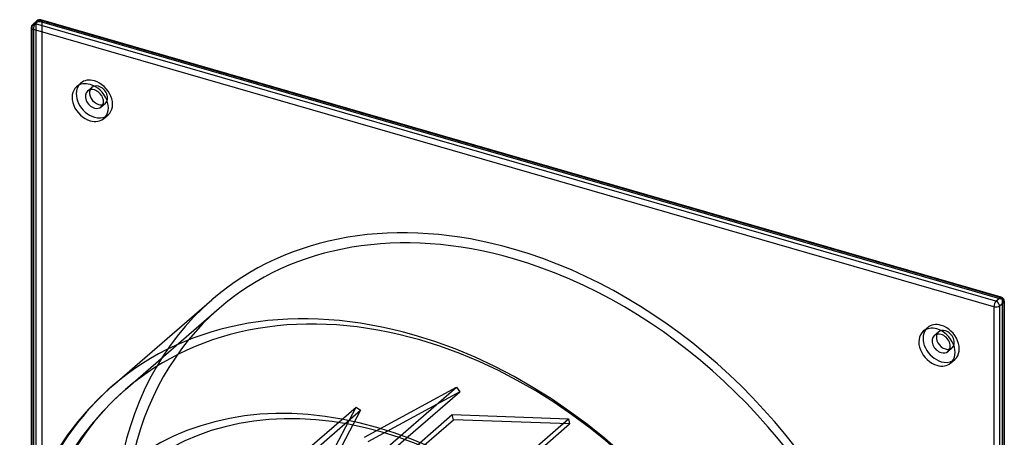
# Model space of a CAD drawing. Header units: millimetres. Extents: x -212 to 208, y -194 to 253.
# Tile 2 of 2: x -144 to 208, y 104 to 253. Entities that reach past the tile are written whole.
import ezdxf

# ---------------------------------------------------------------- set-up
doc = ezdxf.new("R2010")
doc.units = ezdxf.units.MM
doc.layers.add('HIDDEN', color=7, linetype='Continuous')
doc.layers.add('THICK', color=7, linetype='Continuous')

msp = doc.modelspace()

# ---------------------------------------------------------------- linework, layer by layer
at = {"layer": 'HIDDEN'}
for p, q in [((-139.71, 250.92), (-138.21, 252.22)), ((-139.71, 250.92), (-139.71, -92.89)), ((-138.21, 252.22), (-138.21, -91.6)), ((-136.16, 252.49), (-136.16, -91.32)), ((207.66, 153.24), (-136.16, 252.49)), ((-123.71, 229.34), (-122.21, 230.63)), ((-119.76, 227.8), (-118.26, 229.1)), ((-114.85, 222.13), (-113.35, 223.43)), ((-113.89, 218), (-112.39, 219.3)), ((207.66, 153.24), (207.66, -190.57)), ((-106.2, 121.01), (-72.65, 150.07)), ((179.39, 141.84), (180.89, 143.13)), ((183.35, 140.3), (184.85, 141.6)), ((188.26, 134.63), (189.76, 135.93)), ((189.21, 130.5), (190.71, 131.8)), ((-106.19, 121.02), (-110.49, 117.08)), ((-40.65, 75.98), (12.35, 121.88)), ((-39.54, 74.33), (13.46, 120.23)), ((-20.56, 103.91), (12.35, 121.88)), ((13.46, 120.23), (-19.45, 102.26)), ((12.35, 121.88), (13.46, 120.23)), ((-110.49, 117.08), (-114.56, 112.89)), ((-114.56, 112.89), (-118.36, 108.52)), ((-76.65, 68.84), (-23.65, 114.74)), ((-75.08, 67.67), (-22.08, 113.57)), ((-41.38, 80.83), (-23.65, 114.74)), ((-22.08, 113.57), (-39.81, 79.66)), ((-23.65, 114.74), (-22.08, 113.57)), ((-42.23, 66.08), (10.82, 112.02)), ((-41.81, 64.28), (11.24, 110.22)), ((-0.61, 64.6), (52.39, 110.5)), ((10.82, 112.02), (52.39, 110.5)), ((11.24, 110.22), (10.82, 112.02)), ((52.81, 108.7), (11.24, 110.22)), ((52.39, 110.5), (52.81, 108.7)), ((-118.36, 108.52), (-121.93, 103.92)), ((-0.19, 62.8), (52.81, 108.7)), ((-121.93, 103.92), (-126.64, 96.9))]:
    msp.add_line(p, q, dxfattribs=at)
for centre, major_axis, ratio, start_param, end_param in [((-138.41, 250.54), (1.5, 0), 0.5, 2.617994, 3.141499), ((-138.41, 250.54), (-0.98, 1.13), 0.75, 0.000079, 0.713724), ((-136.91, 251.84), (-0.98, 1.13), 0.75, 0.000079, 0.713724), ((-136.91, 251.84), (1.5, 0), 0.5, 1.047198, 2.617994), ((-136.91, 251.84), (-0.42, -1.44), 0.433013, 2.158799, 3.141599), ((-117.3, 224.97), (4.91, -5.67), 0.75, -3.141514, -2.964282), ((-117.3, 224.97), (4.91, -5.67), 0.75, 2.284521, 3.141672), ((-115.8, 226.26), (-2.45, 2.83), 0.75, 0.000079, 0.360526), ((-115.8, 226.26), (-2.45, 2.83), 0.75, -0.857072, 0.000079), ((-117.3, 224.97), (4.91, -5.67), 0.75, 0.000079, 2.284521), ((-115.8, 226.26), (-2.45, 2.83), 0.75, -3.141514, -0.857072), ((-115.8, 226.26), (-2.45, 2.83), 0.75, 2.781066, 3.141672), ((-117.3, 224.97), (4.91, -5.67), 0.75, -0.177311, 0.000079), ((32.75, 28.36), (105.4, -121.7), 0.75, 2.284521, 3.141593), ((32.75, 28.36), (105.4, -121.7), 0.75, 0, 2.284521), ((32.75, 28.36), (108.02, -124.73), 0.75, -3.141592, -0.857072), ((206.91, 152.59), (-0.42, -1.44), 0.433013, 2.158799, 3.141599), ((206.91, 152.59), (1.5, 0), 0.5, -0.000094, 1.047198), ((32.75, 28.36), (105.4, -121.7), 0.75, -3.141592, -1.067882), ((-0.8, -0.69), (-105.4, 121.7), 0.75, -0.857072, -0.000068), ((185.8, 137.47), (4.91, -5.67), 0.75, 2.284521, 3.141672), ((185.8, 137.47), (4.91, -5.67), 0.75, -3.141514, -2.964282), ((187.3, 138.76), (-2.45, 2.83), 0.75, 0.000079, 0.360526), ((187.3, 138.76), (-2.45, 2.83), 0.75, -0.857072, 0.000079), ((185.8, 137.47), (4.91, -5.67), 0.75, 0.000079, 2.284521), ((187.3, 138.76), (-2.45, 2.83), 0.75, -3.141514, -0.857072), ((-0.8, -0.69), (-105.4, 121.7), 0.75, -2.427868, -0.857072), ((187.3, 138.76), (-2.45, 2.83), 0.75, 2.781066, 3.141672), ((185.8, 137.47), (4.91, -5.67), 0.75, -0.177311, 0.000079), ((-14.25, -12.34), (-89.24, 103.05), 0.75, -2.427868, 0.713724), ((-2.8, -2.42), (-108.02, 124.73), 0.75, 0.000038, 0.561623), ((-0.8, -0.69), (-105.4, 121.7), 0.75, 0.000038, 0.713724), ((-2.8, -2.42), (-108.02, 124.73), 0.75, -0.000068, 0.000038), ((-0.8, -0.69), (-105.4, 121.7), 0.75, -0.000068, 0.000038)]:
    msp.add_ellipse(centre, major_axis=major_axis, ratio=ratio, start_param=start_param, end_param=end_param, dxfattribs=at)
at = {"layer": 'THICK'}
for p, q in [((-139.91, 250.54), (-139.91, 92.35)), ((-139.39, 251.68), (-137.89, 252.98)), ((-138.41, 251.84), (-136.91, 253.14)), ((205.41, 152.59), (-138.41, 251.84)), ((206.91, 153.89), (-136.91, 253.14)), ((207.32, 154.03), (-136.49, 253.28)), ((-139.16, 249.89), (-139.16, 92.13)), ((204.66, 150.64), (-139.16, 249.89)), ((-110.82, 122.3), (-75.27, 153.09)), ((205.41, 152.59), (206.91, 153.89)), ((206.71, 150.92), (208.21, 152.22)), ((208.21, 152.22), (208.21, -191.6)), ((208.41, 152.59), (208.41, -191.22)), ((204.66, 150.64), (204.66, -193.17)), ((206.71, 150.92), (206.71, -192.89)), ((-110.81, 122.31), (-115.2, 118.28)), ((-115.2, 118.28), (-119.36, 114.01)), ((-119.36, 114.01), (-123.24, 109.54)), ((-123.24, 109.54), (-126.9, 104.83)), ((-126.9, 104.83), (-131.72, 97.65))]:
    msp.add_line(p, q, dxfattribs=at)
for centre, start, end in [((-138.41, 250.54), 130.8968, 179.9974), ((-136.91, 251.84), 73.898, 130.8968), ((206.91, 152.59), 359.9974, 73.898)]:
    msp.add_arc(centre, 1.5, start, end, dxfattribs=at)
for centre, major_axis, ratio, start_param, end_param in [((-138.41, 250.54), (1.5, 0), 0.5, 3.141499, 4.18879), ((-138.41, 250.54), (-0.98, 1.13), 0.75, -0.857072, 0.000079), ((-138.41, 250.54), (-0.42, -1.44), 0.433013, -2.55359, -0.982794), ((-136.91, 251.84), (-0.98, 1.13), 0.75, -0.857072, 0.000079), ((-136.91, 251.84), (-0.42, -1.44), 0.433013, -3.141586, -2.55359), ((-118.8, 223.67), (4.91, -5.67), 0.75, -3.141514, -0.857072), ((-117.3, 224.97), (4.91, -5.67), 0.75, -2.964282, -0.857072), ((-118.8, 223.67), (4.91, -5.67), 0.75, 2.284521, 3.141672), ((-118.8, 223.67), (4.91, -5.67), 0.75, 0.000079, 2.284521), ((-117.3, 224.97), (2.45, -2.83), 0.75, -3.141514, -0.857072), ((-117.3, 224.97), (2.45, -2.83), 0.75, 2.284521, 3.141672), ((-115.8, 226.26), (-2.45, 2.83), 0.75, 0.360526, 2.284521), ((-117.3, 224.97), (2.45, -2.83), 0.75, 0.000079, 2.284521), ((-117.3, 224.97), (2.45, -2.83), 0.75, -0.857072, 0.000079), ((-115.8, 226.26), (-2.45, 2.83), 0.75, 2.284521, 2.781066), ((-117.3, 224.97), (4.91, -5.67), 0.75, -0.857072, -0.177311), ((-118.8, 223.67), (4.91, -5.67), 0.75, -0.857072, 0.000079), ((32.75, 28.36), (108.02, -124.73), 0.75, 2.284521, 3.141593), ((32.75, 28.36), (108.02, -124.73), 0.75, 0, 2.284521), ((-2.8, -2.42), (-108.02, 124.73), 0.75, -0.857072, -0.000068), ((205.41, 151.29), (-0.42, -1.44), 0.433013, -2.55359, -0.982794), ((205.41, 151.29), (-0.98, 1.13), 0.75, -2.427868, -0.857072), ((206.91, 152.59), (-0.42, -1.44), 0.433013, -3.141586, -2.55359), ((206.91, 152.59), (-0.98, 1.13), 0.75, -2.427868, -0.857072), ((206.91, 152.59), (1.5, 0), 0.5, -0.523599, -0.000094), ((205.41, 151.29), (1.5, 0), 0.5, -2.094395, -0.523599), ((184.3, 136.17), (4.91, -5.67), 0.75, -3.141514, -0.857072), ((185.8, 137.47), (4.91, -5.67), 0.75, -2.964282, -0.857072), ((184.3, 136.17), (4.91, -5.67), 0.75, 2.284521, 3.141672), ((185.8, 137.47), (2.45, -2.83), 0.75, 2.284521, 3.141672), ((184.3, 136.17), (4.91, -5.67), 0.75, 0.000079, 2.284521), ((-2.8, -2.42), (-108.02, 124.73), 0.75, -2.427868, -0.857072), ((185.8, 137.47), (2.45, -2.83), 0.75, -3.141514, -0.857072), ((187.3, 138.76), (-2.45, 2.83), 0.75, 0.360526, 2.284521), ((185.8, 137.47), (2.45, -2.83), 0.75, 0.000079, 2.284521), ((185.8, 137.47), (2.45, -2.83), 0.75, -0.857072, 0.000079), ((187.3, 138.76), (-2.45, 2.83), 0.75, 2.284521, 2.781066), ((184.3, 136.17), (4.91, -5.67), 0.75, -0.857072, 0.000079), ((185.8, 137.47), (4.91, -5.67), 0.75, -0.857072, -0.177311), ((-16.25, -14.07), (-91.86, 106.07), 0.75, -2.427868, 0.713724)]:
    msp.add_ellipse(centre, major_axis=major_axis, ratio=ratio, start_param=start_param, end_param=end_param, dxfattribs=at)

doc.saveas('drawing.dxf')
